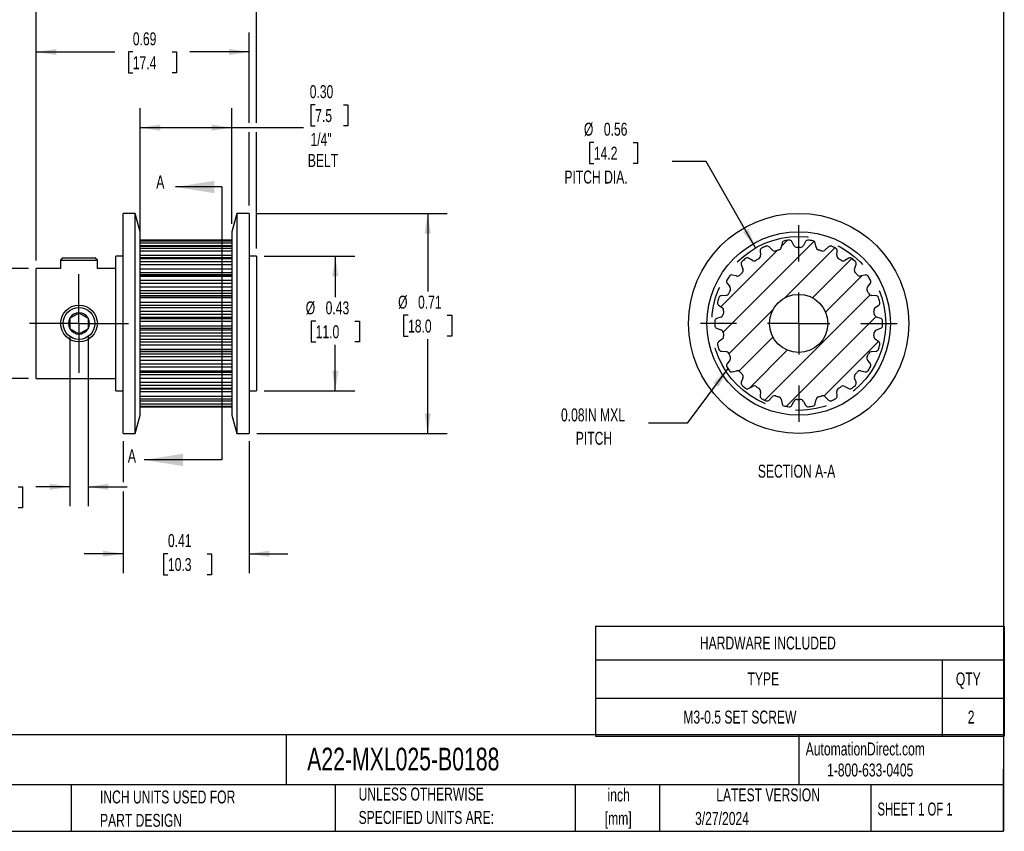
# Model space of a CAD drawing. Header units: inches. Extents: x 0.12 to 5.38, y 0.12 to 4.12.
# Tile 2 of 3: x 2.21 to 5.38, y 0.12 to 2.74. Entities that reach past the tile are written whole.
import ezdxf

# ---------------------------------------------------------------- set-up
doc = ezdxf.new("R2010")
doc.units = ezdxf.units.IN
doc.header["$LTSCALE"] = 0.5
doc.header["$MEASUREMENT"] = 0
doc.linetypes.add('CENTERX2', pattern=[0.8, 0.5, -0.1, 0.1, -0.1])
doc.layers.add('CENTER', color=40, linetype='CENTERX2')
doc.layers.add('HATCH', color=6, linetype='Continuous')
doc.layers.add('DIMENSIONS', color=140, linetype='Continuous', lineweight=25)
doc.layers.add('TEXT', color=140, linetype='Continuous', lineweight=25)
doc.styles.add('SLDTEXTSTYLE0', font='TXT', dxfattribs={"width": 0.7})
doc.styles.add('SLDTEXTSTYLE1', font='TXT', dxfattribs={"width": 0.65})
doc.dimstyles.new('SLDDIMSTYLE0', dxfattribs={"dimtxt": 0.04248, "dimasz": 0.065, "dimexe": 0, "dimexo": 0.0625, "dimgap": 0.01062, "dimtad": 0, "dimtih": 1, "dimtoh": 1, "dimrnd": 1e-09, "dimdsep": 46, "dimtxsty": 'SLDTEXTSTYLE0', "dimsah": 1, "dimcen": 0, "dimadec": 0, "dimazin": 2, "dimtfac": 1, "dimtofl": 0, "dimtmove": 0, "dimatfit": 3, "dimfxl": 0, "dimfrac": 2, "dimtolj": 1, "dimtzin": 12, "dimarcsym": 0})
doc.dimstyles.new('SLDDIMSTYLE1', dxfattribs={"dimtxt": 0.04248, "dimasz": 0.065, "dimexe": 0, "dimexo": 0.0625, "dimgap": 0.01062, "dimtad": 0, "dimtih": 1, "dimtoh": 1, "dimrnd": 1e-09, "dimdsep": 46, "dimtxsty": 'SLDTEXTSTYLE0', "dimsah": 1, "dimcen": 0.09, "dimadec": 0, "dimazin": 2, "dimtfac": 1, "dimtmove": 0, "dimatfit": 0, "dimfxl": 0, "dimfrac": 2, "dimtolj": 1, "dimtzin": 12, "dimarcsym": 0})
doc.dimstyles.new('SLDDIMSTYLE2', dxfattribs={"dimtxt": 0.04248, "dimasz": 0.065, "dimexe": 0, "dimexo": 0.0625, "dimgap": 0.01062, "dimtad": 0, "dimtih": 1, "dimtoh": 1, "dimrnd": 1e-09, "dimzin": 0, "dimdsep": 46, "dimtxsty": 'SLDTEXTSTYLE0', "dimsah": 1, "dimcen": 0.09, "dimadec": 0, "dimazin": 0, "dimtfac": 1, "dimtofl": 0, "dimtmove": 0, "dimatfit": 3, "dimfxl": 0, "dimfrac": 2, "dimtolj": 1, "dimtzin": 12, "dimarcsym": 0})
doc.dimstyles.new('SLDDIMSTYLE3', dxfattribs={"dimtxt": 0.04248, "dimasz": 0.065, "dimexe": 0, "dimexo": 0.0625, "dimgap": 0.01062, "dimtad": 0, "dimtih": 1, "dimtoh": 1, "dimrnd": 1e-09, "dimdsep": 46, "dimtxsty": 'SLDTEXTSTYLE0', "dimsah": 1, "dimcen": 0.09, "dimadec": 0, "dimazin": 2, "dimtfac": 1, "dimtofl": 0, "dimtmove": 0, "dimatfit": 3, "dimfxl": 0, "dimfrac": 2, "dimtolj": 1, "dimtzin": 12, "dimarcsym": 0})
doc.dimstyles.new('SLDDIMSTYLE4', dxfattribs={"dimtxt": 0.18, "dimasz": 0.065, "dimexe": 0, "dimexo": 0.0625, "dimgap": 0, "dimtad": 0, "dimtih": 1, "dimtoh": 1, "dimdec": 0, "dimrnd": 1e-09, "dimzin": 0, "dimdsep": 46, "dimtxsty": 'Standard', "dimsah": 1, "dimcen": 0.09, "dimadec": 0, "dimazin": 0, "dimtfac": 0.065, "dimtdec": 0, "dimtofl": 0, "dimtmove": 0, "dimatfit": 3, "dimfxl": 0, "dimfrac": 2, "dimtolj": 1, "dimtzin": 0, "dimarcsym": 0})

# ---------------------------------------------------------------- blocks, each defined once
blk = doc.blocks.new('SW_TABLEANNOTATION_0')
at = {"layer": 'TEXT', "color": 0}
for p, q in [((0, 0), (0, -0.1082)), ((0, 0), (1.1161, 0)), ((1.1161, 0), (1.316, 0)), ((1.316, 0), (1.316, -0.1082)), ((0, -0.1082), (0, -0.2312)), ((0, -0.1082), (1.1161, -0.1082)), ((1.1161, -0.1082), (1.1161, -0.2312)), ((1.1161, -0.1082), (1.316, -0.1082)), ((1.316, -0.1082), (1.316, -0.2312)), ((0, -0.2312), (0, -0.3541)), ((0, -0.2312), (1.1161, -0.2312)), ((1.1161, -0.2312), (1.1161, -0.3541)), ((1.1161, -0.2312), (1.316, -0.2312)), ((1.316, -0.2312), (1.316, -0.3541)), ((0, -0.3541), (1.1161, -0.3541)), ((1.1161, -0.3541), (1.316, -0.3541))]:
    blk.add_line(p, q, dxfattribs=at)
at = {"layer": 'TEXT', "color": 0, "attachment_point": 1, "style": 'SLDTEXTSTYLE0'}
for s, insert, char_height in [('HARDWARE INCLUDED', (0.3362, -0.0333), 0.041667), ('TYPE', (0.4895, -0.1488), 0.04167), ('QTY', (1.16, -0.1488), 0.04167), ('M3-0.5 SET SCREW', (0.283, -0.2718), 0.041667), ('2', (1.1984, -0.2718), 0.0417)]:
    blk.add_mtext(s, dxfattribs=dict(at, insert=insert, char_height=char_height))
blk = doc.blocks.new('_D_1')
at = {"layer": 'DIMENSIONS'}
for p, q in [((1.9468, 1.9373), (1.9468, 2.0623)), ((2.2368, 1.9373), (1.8843, 1.9373)), ((1.9014, 1.768), (1.8871, 1.768)), ((1.8871, 1.768), (1.8871, 1.7005)), ((1.9923, 1.768), (2.0066, 1.768)), ((2.0066, 1.768), (2.0066, 1.7005)), ((1.8871, 1.7005), (1.9014, 1.7005)), ((2.0066, 1.7005), (1.9923, 1.7005)), ((2.2368, 1.583), (1.8843, 1.583)), ((1.9468, 1.583), (1.9468, 1.458))]:
    blk.add_line(p, q, dxfattribs=at)
for points in [[(1.9468, 1.9373), (1.9568, 2.0023), (1.9368, 2.0023)], [(1.9468, 1.583), (1.9368, 1.518), (1.9568, 1.518)]]:
    blk.add_solid(points, dxfattribs=at)
at = {"layer": 'DIMENSIONS', "char_height": 0.04167, "attachment_point": 1, "style": 'SLDTEXTSTYLE0'}
for s, insert in [('%%c', (1.8517, 1.8312)), ('0.35', (1.9158, 1.8312)), ('9.0', (1.9014, 1.7542))]:
    blk.add_mtext(s, dxfattribs=dict(at, insert=insert))
blk = doc.blocks.new('_D_2')
at = {"layer": 'DIMENSIONS'}
for p, q in [((2.3701, 1.7181), (2.3701, 1.1717)), ((2.4291, 1.7181), (2.4291, 1.1717)), ((2.1126, 1.2342), (2.0984, 1.2342)), ((2.0984, 1.2342), (2.0984, 1.1667)), ((2.2035, 1.2342), (2.2178, 1.2342)), ((2.2178, 1.2342), (2.2178, 1.1667)), ((2.3701, 1.2342), (2.2611, 1.2342)), ((2.4291, 1.2342), (2.5541, 1.2342)), ((2.0984, 1.1667), (2.1126, 1.1667)), ((2.2178, 1.1667), (2.2035, 1.1667))]:
    blk.add_line(p, q, dxfattribs=at)
for points in [[(2.3701, 1.2342), (2.3051, 1.2442), (2.3051, 1.2242)], [(2.4291, 1.2342), (2.4941, 1.2242), (2.4941, 1.2442)]]:
    blk.add_solid(points, dxfattribs=at)
at = {"layer": 'DIMENSIONS', "char_height": 0.04167, "attachment_point": 1, "style": 'SLDTEXTSTYLE0'}
for s, insert in [('0.06', (2.0949, 1.2974)), ('1.5', (2.1126, 1.2204))]:
    blk.add_mtext(s, dxfattribs=dict(at, insert=insert))
blk = doc.blocks.new('_D_3')
at = {"layer": 'DIMENSIONS'}
for p, q in [((2.5965, 2.0513), (2.5965, 2.453)), ((2.8917, 2.0804), (2.8917, 2.453)), ((3.1597, 2.464), (3.1455, 2.464)), ((3.1455, 2.464), (3.1455, 2.3965)), ((3.2506, 2.464), (3.2649, 2.464)), ((3.2649, 2.464), (3.2649, 2.3965)), ((2.5965, 2.3905), (2.8917, 2.3905)), ((2.8917, 2.3905), (3.1217, 2.3905)), ((3.1455, 2.3965), (3.1597, 2.3965)), ((3.2649, 2.3965), (3.2506, 2.3965))]:
    blk.add_line(p, q, dxfattribs=at)
for points in [[(2.5965, 2.3905), (2.6615, 2.3805), (2.6615, 2.4005)], [(2.8917, 2.3905), (2.8267, 2.4005), (2.8267, 2.3805)]]:
    blk.add_solid(points, dxfattribs=at)
at = {"layer": 'DIMENSIONS', "char_height": 0.04167, "attachment_point": 1, "style": 'SLDTEXTSTYLE0'}
for s, insert in [('0.30', (3.1421, 2.5272)), ('7.5', (3.1597, 2.4502)), ('1/4"', (3.1445, 2.3732)), ('BELT', (3.136, 2.3056))]:
    blk.add_mtext(s, dxfattribs=dict(at, insert=insert))
blk = doc.blocks.new('_D_4')
at = {"layer": 'DIMENSIONS'}
for p, q in [((2.2618, 1.9623), (2.2618, 2.6967)), ((2.9469, 2.4055), (2.9469, 2.6967)), ((2.2618, 2.6342), (2.5151, 2.6342)), ((2.5727, 2.6342), (2.5584, 2.6342)), ((2.5584, 2.6342), (2.5584, 2.5667)), ((2.6989, 2.6342), (2.7132, 2.6342)), ((2.7132, 2.6342), (2.7132, 2.5667)), ((2.9469, 2.6342), (2.7565, 2.6342)), ((2.5584, 2.5667), (2.5727, 2.5667)), ((2.7132, 2.5667), (2.6989, 2.5667)), ((2.9469, 2.1395), (2.9469, 2.3755))]:
    blk.add_line(p, q, dxfattribs=at)
for points in [[(2.2618, 2.6342), (2.3268, 2.6242), (2.3268, 2.6442)], [(2.9469, 2.6342), (2.8819, 2.6442), (2.8819, 2.6242)]]:
    blk.add_solid(points, dxfattribs=at)
at = {"layer": 'DIMENSIONS', "char_height": 0.04167, "attachment_point": 1, "style": 'SLDTEXTSTYLE0'}
for s, insert in [('0.69', (2.5727, 2.6974)), ('17.4', (2.5727, 2.6204))]:
    blk.add_mtext(s, dxfattribs=dict(at, insert=insert))
blk = doc.blocks.new('_D_5')
at = {"layer": 'DIMENSIONS'}
for p, q in [((2.2618, 1.9623), (2.2618, 3.0825)), ((2.9705, 2.4055), (2.9705, 3.0825)), ((2.2618, 3.02), (2.5151, 3.02)), ((2.5727, 3.02), (2.5584, 3.02)), ((2.5584, 3.02), (2.5584, 2.9525)), ((2.6989, 3.02), (2.7132, 3.02)), ((2.7132, 3.02), (2.7132, 2.9525)), ((2.9705, 3.02), (2.7565, 3.02)), ((2.5584, 2.9525), (2.5727, 2.9525)), ((2.7132, 2.9525), (2.6989, 2.9525)), ((2.9705, 2.0017), (2.9705, 2.3755))]:
    blk.add_line(p, q, dxfattribs=at)
for points in [[(2.2618, 3.02), (2.3268, 3.01), (2.3268, 3.03)], [(2.9705, 3.02), (2.9055, 3.03), (2.9055, 3.01)]]:
    blk.add_solid(points, dxfattribs=at)
at = {"layer": 'DIMENSIONS', "char_height": 0.04167, "attachment_point": 1, "style": 'SLDTEXTSTYLE0'}
for s, insert in [('0.71', (2.5727, 3.0832)), ('18.0', (2.5727, 3.0062))]:
    blk.add_mtext(s, dxfattribs=dict(at, insert=insert))
blk = doc.blocks.new('_D_6')
at = {"layer": 'DIMENSIONS'}
for p, q in [((2.5413, 1.3808), (2.5413, 1.2492)), ((2.9469, 1.3808), (2.9469, 0.9562)), ((2.5413, 1.2192), (2.5413, 0.9562)), ((2.5413, 1.0187), (2.4163, 1.0187)), ((2.6858, 1.0187), (2.6715, 1.0187)), ((2.6715, 1.0187), (2.6715, 0.9512)), ((2.812, 1.0187), (2.8263, 1.0187)), ((2.8263, 1.0187), (2.8263, 0.9512)), ((2.9469, 1.0187), (3.0719, 1.0187)), ((2.6715, 0.9512), (2.6858, 0.9512)), ((2.8263, 0.9512), (2.812, 0.9512))]:
    blk.add_line(p, q, dxfattribs=at)
for points in [[(2.5413, 1.0187), (2.4763, 1.0287), (2.4763, 1.0087)], [(2.9469, 1.0187), (3.0119, 1.0087), (3.0119, 1.0287)]]:
    blk.add_solid(points, dxfattribs=at)
at = {"layer": 'DIMENSIONS', "char_height": 0.04167, "attachment_point": 1, "style": 'SLDTEXTSTYLE0'}
for s, insert in [('0.41', (2.6858, 1.0819)), ('10.3', (2.6858, 1.0049))]:
    blk.add_mtext(s, dxfattribs=dict(at, insert=insert))
blk = doc.blocks.new('_D_7')
at = {"layer": 'DIMENSIONS'}
for p, q in [((2.9719, 2.1145), (3.5842, 2.1145)), ((3.5217, 2.1145), (3.5217, 1.8634)), ((3.4585, 1.7863), (3.4443, 1.7863)), ((3.4443, 1.7863), (3.4443, 1.7188)), ((3.5848, 1.7863), (3.599, 1.7863)), ((3.599, 1.7863), (3.599, 1.7188)), ((3.4443, 1.7188), (3.4585, 1.7188)), ((3.599, 1.7188), (3.5848, 1.7188)), ((3.5217, 1.4058), (3.5217, 1.7093)), ((2.9719, 1.4058), (3.5842, 1.4058))]:
    blk.add_line(p, q, dxfattribs=at)
for points in [[(3.5217, 2.1145), (3.5117, 2.0495), (3.5317, 2.0495)], [(3.5217, 1.4058), (3.5317, 1.4708), (3.5117, 1.4708)]]:
    blk.add_solid(points, dxfattribs=at)
at = {"layer": 'DIMENSIONS', "char_height": 0.04167, "attachment_point": 1, "style": 'SLDTEXTSTYLE0'}
for s, insert in [('%%c', (3.4265, 1.8496)), ('0.71', (3.4906, 1.8496)), ('18.0', (3.4585, 1.7725))]:
    blk.add_mtext(s, dxfattribs=dict(at, insert=insert))
blk = doc.blocks.new('_D_8')
at = {"layer": 'DIMENSIONS'}
for p, q in [((2.9955, 1.9767), (3.2869, 1.9767)), ((3.2244, 1.9767), (3.2244, 1.845)), ((3.1613, 1.768), (3.147, 1.768)), ((3.147, 1.768), (3.147, 1.7005)), ((3.2875, 1.768), (3.3018, 1.768)), ((3.3018, 1.768), (3.3018, 1.7005)), ((3.147, 1.7005), (3.1613, 1.7005)), ((3.2244, 1.5436), (3.2244, 1.691)), ((3.3018, 1.7005), (3.2875, 1.7005)), ((2.9955, 1.5436), (3.2869, 1.5436))]:
    blk.add_line(p, q, dxfattribs=at)
for points in [[(3.2244, 1.9767), (3.2144, 1.9117), (3.2344, 1.9117)], [(3.2244, 1.5436), (3.2344, 1.6086), (3.2144, 1.6086)]]:
    blk.add_solid(points, dxfattribs=at)
at = {"layer": 'DIMENSIONS', "char_height": 0.04167, "attachment_point": 1, "style": 'SLDTEXTSTYLE0'}
for s, insert in [('%%c', (3.1292, 1.8312)), ('0.43', (3.1933, 1.8312)), ('11.0', (3.1613, 1.7542))]:
    blk.add_mtext(s, dxfattribs=dict(at, insert=insert))
blk = doc.blocks.new('SW_CENTERMARKSYMBOL_1')
at = {"layer": 'CENTER', "color": 0}
for p, q in [((0, 0.1), (0, 0.1591)), ((0, 0), (0, 0.1)), ((-0.1, 0), (-0.1591, 0)), ((0, 0), (-0.1, 0)), ((0, 0), (0, -0.1)), ((0, 0), (0.1, 0)), ((0.1, 0), (0.1591, 0)), ((0, -0.1), (0, -0.1591))]:
    blk.add_line(p, q, dxfattribs=at)
blk = doc.blocks.new('_D_9')
at = {"layer": 'DIMENSIONS'}
for p, q in [((4.0565, 2.3431), (4.0422, 2.3431)), ((4.0422, 2.3431), (4.0422, 2.2756)), ((4.1827, 2.3431), (4.197, 2.3431)), ((4.197, 2.3431), (4.197, 2.2756)), ((4.4181, 2.2814), (4.3087, 2.2814)), ((4.5768, 2.0033), (4.4181, 2.2814)), ((4.0422, 2.2756), (4.0565, 2.2756)), ((4.197, 2.2756), (4.1827, 2.2756))]:
    blk.add_line(p, q, dxfattribs=at)
blk.add_solid([(4.5768, 2.0033), (4.5533, 2.0647), (4.5359, 2.0548)], dxfattribs=at)
at = {"layer": 'DIMENSIONS', "char_height": 0.04167, "attachment_point": 1, "style": 'SLDTEXTSTYLE0'}
for s, insert in [('%%c', (4.0244, 2.4063)), ('0.56', (4.0886, 2.4063)), ('14.2', (4.0565, 2.3293)), ('PITCH DIA.', (3.9617, 2.2523))]:
    blk.add_mtext(s, dxfattribs=dict(at, insert=insert))
blk = doc.blocks.new('SW_CENTERMARKSYMBOL_2')
at = {"layer": 'CENTER', "color": 0}
for p, q in [((0, 0.2), (0, 0.3165)), ((0, 0), (0, 0.1)), ((-0.2, 0), (-0.3165, 0)), ((0, 0), (-0.1, 0)), ((0, 0), (0, -0.1)), ((0, 0), (0.1, 0)), ((0.2, 0), (0.3165, 0)), ((0, -0.2), (0, -0.3165))]:
    blk.add_line(p, q, dxfattribs=at)

msp = doc.modelspace()

# ---------------------------------------------------------------- hatches: boundary and pattern name
at = {"layer": 'HATCH'}
h = msp.add_hatch(dxfattribs=at)
h.set_pattern_fill('ANSI31', color=256, scale=0.5, style=0)
edge = h.paths.add_edge_path(flags=0)
edge.add_arc((4.7156, 1.7601), 0.2701, 80.2534, 83.383)
edge.add_arc((4.7457, 2.0194), 0.00906, 83.383, 152)
edge.add_line((4.7377, 2.0237), (4.7311, 2.0112))
edge.add_arc((4.7207, 2.0168), 0.0118, 268.8746, 332, ccw=False)
edge.add_arc((4.7156, 1.7601), 0.2449, 88.8746, 91.1254)
edge.add_arc((4.7106, 2.0168), 0.0118, 208, 271.1254, ccw=False)
edge.add_line((4.7002, 2.0112), (4.6936, 2.0237))
edge.add_arc((4.6856, 2.0194), 0.00906, 28, 96.617)
edge.add_arc((4.7156, 1.7601), 0.2701, 96.617, 99.7466)
edge.add_arc((4.6714, 2.0174), 0.00906, 99.7466, 168.3636)
edge.add_line((4.6626, 2.0192), (4.6597, 2.0054))
edge.add_arc((4.6482, 2.0078), 0.0118, 285.2383, 348.3636, ccw=False)
edge.add_arc((4.7156, 1.7601), 0.2449, 105.2383, 107.489)
edge.add_arc((4.6385, 2.005), 0.0118, 224.3636, 287.489, ccw=False)
edge.add_line((4.63, 1.9967), (4.6202, 2.0068))
edge.add_arc((4.6137, 2.0004), 0.00906, 44.3636, 112.9806)
edge.add_arc((4.7156, 1.7601), 0.2701, 112.9806, 116.1103)
edge.add_arc((4.6008, 1.9945), 0.00906, 116.1103, 184.7273)
edge.add_line((4.5917, 1.9938), (4.5929, 1.9797))
edge.add_arc((4.5811, 1.9788), 0.0118, -58.3981, 4.7273, ccw=False)
edge.add_arc((4.7156, 1.7601), 0.2449, 121.6019, 123.8526)
edge.add_arc((4.5726, 1.9733), 0.0118, 240.7273, 303.8526, ccw=False)
edge.add_line((4.5669, 1.963), (4.5546, 1.9699))
edge.add_arc((4.5501, 1.962), 0.00906, 60.7273, 129.3443)
edge.add_arc((4.7156, 1.7601), 0.2701, 129.3443, 132.4739)
edge.add_arc((4.5394, 1.9527), 0.00906, 132.4739, 201.0909)
edge.add_line((4.5309, 1.9494), (4.536, 1.9363))
edge.add_arc((4.525, 1.932), 0.0118, -42.0344, 21.0909, ccw=False)
edge.add_arc((4.7156, 1.7601), 0.2449, 137.9656, 140.2163)
edge.add_arc((4.5184, 1.9244), 0.0118, 257.0909, 320.2163, ccw=False)
edge.add_line((4.5157, 1.9129), (4.502, 1.916))
edge.add_arc((4.5, 1.9072), 0.00906, 77.0909, 145.7079)
edge.add_arc((4.7156, 1.7601), 0.2701, 145.7079, 148.8375)
edge.add_arc((4.4923, 1.8952), 0.00906, 148.8375, 217.4545)
edge.add_line((4.4851, 1.8897), (4.4937, 1.8785))
edge.add_arc((4.4843, 1.8713), 0.0118, -25.6708, 37.4545, ccw=False)
edge.add_arc((4.7156, 1.7601), 0.2449, 154.3292, 156.5799)
edge.add_arc((4.4801, 1.8622), 0.0118, 273.4545, 336.5799, ccw=False)
edge.add_line((4.4808, 1.8504), (4.4667, 1.8495))
edge.add_arc((4.4673, 1.8405), 0.00906, 93.4545, 162.0715)
edge.add_arc((4.7156, 1.7601), 0.2701, 162.0715, 165.2012)
edge.add_arc((4.4633, 1.8268), 0.00906, 165.2012, 233.8182)
edge.add_line((4.4579, 1.8195), (4.4693, 1.8112))
edge.add_arc((4.4623, 1.8016), 0.0118, -9.3072, 53.8182, ccw=False)
edge.add_arc((4.7156, 1.7601), 0.2449, 170.6928, 172.9435)
edge.add_arc((4.4609, 1.7917), 0.0118, 289.8182, 352.9435, ccw=False)
edge.add_line((4.4649, 1.7806), (4.4516, 1.7758))
edge.add_arc((4.4547, 1.7673), 0.00906, 109.8182, 178.4352)
edge.add_arc((4.7156, 1.7601), 0.2701, 178.4352, 181.5648)
edge.add_arc((4.4547, 1.753), 0.00906, 181.5648, 250.1818)
edge.add_line((4.4516, 1.7445), (4.4649, 1.7397))
edge.add_arc((4.4609, 1.7286), 0.0118, 7.0565, 70.1818, ccw=False)
edge.add_arc((4.7156, 1.7601), 0.2449, 187.0565, 189.3072)
edge.add_arc((4.4623, 1.7186), 0.0118, -53.8182, 9.3072, ccw=False)
edge.add_line((4.4693, 1.7091), (4.4579, 1.7008))
edge.add_arc((4.4633, 1.6935), 0.00906, 126.1818, 194.7988)
edge.add_arc((4.7156, 1.7601), 0.2701, 194.7988, 197.9285)
edge.add_arc((4.4673, 1.6798), 0.00906, 197.9285, 266.5455)
edge.add_line((4.4667, 1.6707), (4.4808, 1.6699))
edge.add_arc((4.4801, 1.6581), 0.0118, 23.4201, 86.5455, ccw=False)
edge.add_arc((4.7156, 1.7601), 0.2449, 203.4201, 205.6708)
edge.add_arc((4.4843, 1.6489), 0.0118, -37.4545, 25.6708, ccw=False)
edge.add_line((4.4937, 1.6417), (4.4851, 1.6306))
edge.add_arc((4.4923, 1.6251), 0.00906, 142.5455, 211.1625)
edge.add_arc((4.7156, 1.7601), 0.2701, 211.1625, 214.2921)
edge.add_arc((4.5, 1.6131), 0.00906, 214.2921, 282.9091)
edge.add_line((4.502, 1.6042), (4.5157, 1.6074))
edge.add_arc((4.5184, 1.5959), 0.0118, 39.7837, 102.9091, ccw=False)
edge.add_arc((4.7156, 1.7601), 0.2449, 219.7837, 222.0344)
edge.add_arc((4.525, 1.5883), 0.0118, -21.0909, 42.0344, ccw=False)
edge.add_line((4.536, 1.584), (4.5309, 1.5709))
edge.add_arc((4.5394, 1.5676), 0.00906, 158.9091, 227.5261)
edge.add_arc((4.7156, 1.7601), 0.2701, 227.5261, 230.6557)
edge.add_arc((4.5501, 1.5583), 0.00906, 230.6557, 299.2727)
edge.add_line((4.5546, 1.5504), (4.5669, 1.5573))
edge.add_arc((4.5726, 1.547), 0.0118, 56.1474, 119.2727, ccw=False)
edge.add_arc((4.7156, 1.7601), 0.2449, 236.1474, 238.3981)
edge.add_arc((4.5811, 1.5415), 0.0118, -4.7273, 58.3981, ccw=False)
edge.add_line((4.5929, 1.5405), (4.5917, 1.5265))
edge.add_arc((4.6008, 1.5257), 0.00906, 175.2727, 243.8897)
edge.add_arc((4.7156, 1.7601), 0.2701, 243.8897, 247.0194)
edge.add_arc((4.6137, 1.5198), 0.00906, 247.0194, 315.6364)
edge.add_line((4.6202, 1.5135), (4.63, 1.5236))
edge.add_arc((4.6385, 1.5153), 0.0118, 72.511, 135.6364, ccw=False)
edge.add_arc((4.7156, 1.7601), 0.2449, 252.511, 254.7617)
edge.add_arc((4.6482, 1.5125), 0.0118, 11.6364, 74.7617, ccw=False)
edge.add_line((4.6597, 1.5148), (4.6626, 1.501))
edge.add_arc((4.6714, 1.5029), 0.00906, 191.6364, 260.2534)
edge.add_arc((4.7156, 1.7601), 0.2701, 260.2534, 263.383)
edge.add_arc((4.6856, 1.5008), 0.00906, 263.383, 332)
edge.add_line((4.6936, 1.4966), (4.7002, 1.509))
edge.add_arc((4.7106, 1.5035), 0.0118, 88.8746, 152, ccw=False)
edge.add_arc((4.7156, 1.7601), 0.2449, 268.8746, 271.1254)
edge.add_arc((4.7207, 1.5035), 0.0118, 28, 91.1254, ccw=False)
edge.add_line((4.7311, 1.509), (4.7377, 1.4966))
edge.add_arc((4.7457, 1.5008), 0.00906, 208, 276.617)
edge.add_arc((4.7156, 1.7601), 0.2701, 276.617, 279.7466)
edge.add_arc((4.7598, 1.5029), 0.00906, 279.7466, 348.3636)
edge.add_line((4.7687, 1.501), (4.7715, 1.5148))
edge.add_arc((4.7831, 1.5125), 0.0118, 105.2383, 168.3636, ccw=False)
edge.add_arc((4.7156, 1.7601), 0.2449, 285.2383, 287.489)
edge.add_arc((4.7928, 1.5153), 0.0118, 44.3636, 107.489, ccw=False)
edge.add_line((4.8012, 1.5236), (4.8111, 1.5135))
edge.add_arc((4.8175, 1.5198), 0.00906, 224.3636, 292.9806)
edge.add_arc((4.7156, 1.7601), 0.2701, 292.9806, 296.1103)
edge.add_arc((4.8305, 1.5257), 0.00906, 296.1103, 364.7273)
edge.add_line((4.8395, 1.5265), (4.8384, 1.5405))
edge.add_arc((4.8501, 1.5415), 0.0118, 121.6019, 184.7273, ccw=False)
edge.add_arc((4.7156, 1.7601), 0.2449, 301.6019, 303.8526)
edge.add_arc((4.8586, 1.547), 0.0118, 60.7273, 123.8526, ccw=False)
edge.add_line((4.8644, 1.5573), (4.8767, 1.5504))
edge.add_arc((4.8811, 1.5583), 0.00906, 240.7273, 309.3443)
edge.add_arc((4.7156, 1.7601), 0.2701, 309.3443, 312.4739)
edge.add_arc((4.8919, 1.5676), 0.00906, 312.4739, 381.0909)
edge.add_line((4.9003, 1.5709), (4.8953, 1.584))
edge.add_arc((4.9063, 1.5883), 0.0118, 137.9656, 201.0909, ccw=False)
edge.add_arc((4.7156, 1.7601), 0.2449, 317.9656, 320.2163)
edge.add_arc((4.9129, 1.5959), 0.0118, 77.0909, 140.2163, ccw=False)
edge.add_line((4.9155, 1.6074), (4.9293, 1.6042))
edge.add_arc((4.9313, 1.6131), 0.00906, 257.0909, 325.7079)
edge.add_arc((4.7156, 1.7601), 0.2701, 325.7079, 328.8375)
edge.add_arc((4.939, 1.6251), 0.00906, 328.8375, 397.4545)
edge.add_line((4.9462, 1.6306), (4.9376, 1.6417))
edge.add_arc((4.947, 1.6489), 0.0118, 154.3292, 217.4545, ccw=False)
edge.add_arc((4.7156, 1.7601), 0.2449, 334.3292, 336.5799)
edge.add_arc((4.9512, 1.6581), 0.0118, 93.4545, 156.5799, ccw=False)
edge.add_line((4.9505, 1.6699), (4.9645, 1.6707))
edge.add_arc((4.964, 1.6798), 0.00906, 273.4545, 342.0715)
edge.add_arc((4.7156, 1.7601), 0.2701, 342.0715, 345.2012)
edge.add_arc((4.968, 1.6935), 0.00906, 345.2012, 413.8182)
edge.add_line((4.9733, 1.7008), (4.962, 1.7091))
edge.add_arc((4.9689, 1.7186), 0.0118, 170.6928, 233.8182, ccw=False)
edge.add_arc((4.7156, 1.7601), 0.2449, 350.6928, 352.9435)
edge.add_arc((4.9704, 1.7286), 0.0118, 109.8182, 172.9435, ccw=False)
edge.add_line((4.9664, 1.7397), (4.9796, 1.7445))
edge.add_arc((4.9766, 1.753), 0.00906, 289.8182, 358.4352)
edge.add_arc((4.7156, 1.7601), 0.2701, 358.4352, 361.5648)
edge.add_arc((4.9766, 1.7673), 0.00906, 1.5648, 70.1818)
edge.add_line((4.9796, 1.7758), (4.9664, 1.7806))
edge.add_arc((4.9704, 1.7917), 0.0118, 187.0565, 250.1818, ccw=False)
edge.add_arc((4.7156, 1.7601), 0.2449, 7.0565, 9.3072)
edge.add_arc((4.9689, 1.8016), 0.0118, 126.1818, 189.3072, ccw=False)
edge.add_line((4.962, 1.8112), (4.9733, 1.8195))
edge.add_arc((4.968, 1.8268), 0.00906, 306.1818, 374.7988)
edge.add_arc((4.7156, 1.7601), 0.2701, 14.7988, 17.9285)
edge.add_arc((4.964, 1.8405), 0.00906, 17.9285, 86.5455)
edge.add_line((4.9645, 1.8495), (4.9505, 1.8504))
edge.add_arc((4.9512, 1.8622), 0.0118, 203.4201, 266.5455, ccw=False)
edge.add_arc((4.7156, 1.7601), 0.2449, 23.4201, 25.6708)
edge.add_arc((4.947, 1.8713), 0.0118, 142.5455, 205.6708, ccw=False)
edge.add_line((4.9376, 1.8785), (4.9462, 1.8897))
edge.add_arc((4.939, 1.8952), 0.00906, 322.5455, 391.1625)
edge.add_arc((4.7156, 1.7601), 0.2701, 31.1625, 34.2921)
edge.add_arc((4.9313, 1.9072), 0.00906, 34.2921, 102.9091)
edge.add_line((4.9293, 1.916), (4.9155, 1.9129))
edge.add_arc((4.9129, 1.9244), 0.0118, 219.7837, 282.9091, ccw=False)
edge.add_arc((4.7156, 1.7601), 0.2449, 39.7837, 42.0344)
edge.add_arc((4.9063, 1.932), 0.0118, 158.9091, 222.0344, ccw=False)
edge.add_line((4.8953, 1.9363), (4.9003, 1.9494))
edge.add_arc((4.8919, 1.9527), 0.00906, 338.9091, 407.5261)
edge.add_arc((4.7156, 1.7601), 0.2701, 47.5261, 50.6557)
edge.add_arc((4.8811, 1.962), 0.00906, 50.6557, 119.2727)
edge.add_line((4.8767, 1.9699), (4.8644, 1.963))
edge.add_arc((4.8586, 1.9733), 0.0118, 236.1474, 299.2727, ccw=False)
edge.add_arc((4.7156, 1.7601), 0.2449, 56.1474, 58.3981)
edge.add_arc((4.8501, 1.9788), 0.0118, 175.2727, 238.3981, ccw=False)
edge.add_line((4.8384, 1.9797), (4.8395, 1.9938))
edge.add_arc((4.8305, 1.9945), 0.00906, 355.2727, 423.8897)
edge.add_arc((4.7156, 1.7601), 0.2701, 63.8897, 67.0194)
edge.add_arc((4.8175, 2.0004), 0.00906, 67.0194, 135.6364)
edge.add_line((4.8111, 2.0068), (4.8012, 1.9967))
edge.add_arc((4.7928, 2.005), 0.0118, 252.511, 315.6364, ccw=False)
edge.add_arc((4.7156, 1.7601), 0.2449, 72.511, 74.7617)
edge.add_arc((4.7831, 2.0078), 0.0118, 191.6364, 254.7617, ccw=False)
edge.add_line((4.7715, 2.0054), (4.7687, 2.0192))
edge.add_arc((4.7598, 2.0174), 0.00906, 11.6364, 80.2534)
edge = h.paths.add_edge_path(flags=0)
edge.add_arc((4.7156, 1.7601), 0.0937, 0, 360)

# ---------------------------------------------------------------- linework, layer by layer
for p, q in [((2.5806, 2.1145), (2.5413, 2.1145)), ((2.5413, 1.7601), (2.5413, 2.1145)), ((2.5965, 2.0554), (2.5806, 2.1145)), ((2.5806, 1.7601), (2.5806, 2.1145)), ((2.9076, 2.1145), (2.8917, 2.0554)), ((2.9469, 2.1145), (2.9076, 2.1145)), ((2.9076, 2.1145), (2.9076, 1.4058)), ((2.9469, 2.1145), (2.9469, 1.4058)), ((2.5965, 1.7601), (2.5965, 2.0554)), ((2.8917, 2.0285), (2.5965, 2.0285)), ((2.5965, 2.0284), (2.8917, 2.0284)), ((2.8917, 2.0554), (2.8917, 1.4649)), ((2.5965, 2.0263), (2.8917, 2.0263)), ((2.5965, 2.0192), (2.8917, 2.0192)), ((2.8917, 2.0095), (2.5965, 2.0095)), ((2.5965, 2.0088), (2.8917, 2.0088)), ((2.5965, 2.0026), (2.8917, 2.0026)), ((4.63, 1.9967), (4.6202, 2.0068)), ((4.6626, 2.0192), (4.6597, 2.0054)), ((4.7002, 2.0112), (4.6936, 2.0237)), ((4.7377, 2.0237), (4.7311, 2.0112)), ((4.7715, 2.0054), (4.7687, 2.0192)), ((4.8111, 2.0068), (4.8012, 1.9967)), ((2.3484, 1.9719), (2.3405, 1.9641)), ((2.3484, 1.9719), (2.4508, 1.9719)), ((2.4587, 1.9641), (2.4508, 1.9719)), ((2.5413, 1.9767), (2.5177, 1.9767)), ((2.5177, 1.7601), (2.5177, 1.9767)), ((2.5965, 1.9938), (2.8917, 1.9938)), ((2.5965, 1.9797), (2.8917, 1.9797)), ((2.8917, 1.971), (2.5965, 1.971)), ((2.5965, 1.969), (2.8917, 1.969)), ((2.9705, 1.9767), (2.9469, 1.9767)), ((2.9705, 1.9767), (2.9705, 1.5436)), ((4.5669, 1.963), (4.5546, 1.9699)), ((4.5917, 1.9938), (4.5929, 1.9797)), ((4.8384, 1.9797), (4.8395, 1.9938)), ((4.8767, 1.9699), (4.8644, 1.963)), ((2.3405, 1.9373), (2.2618, 1.9373)), ((2.2618, 1.7601), (2.2618, 1.9373)), ((2.3405, 1.9641), (2.3405, 1.9373)), ((2.3405, 1.9641), (2.4587, 1.9641)), ((2.4587, 1.9373), (2.4587, 1.9641)), ((2.5177, 1.9373), (2.4587, 1.9373)), ((2.5965, 1.9593), (2.8917, 1.9593)), ((2.5965, 1.9494), (2.8917, 1.9494)), ((2.5965, 1.9363), (2.8917, 1.9363)), ((4.5309, 1.9494), (4.536, 1.9363)), ((4.8953, 1.9363), (4.9003, 1.9494)), ((2.5965, 1.9241), (2.8917, 1.9241)), ((2.5965, 1.9168), (2.8917, 1.9168)), ((2.8917, 1.9162), (2.5965, 1.9162)), ((2.5965, 1.9123), (2.8917, 1.9123)), ((4.5157, 1.9129), (4.502, 1.916)), ((4.9293, 1.916), (4.9155, 1.9129)), ((2.5965, 1.8999), (2.8917, 1.8999)), ((2.5965, 1.8897), (2.8917, 1.8897)), ((2.5965, 1.8785), (2.8917, 1.8785)), ((4.4851, 1.8897), (4.4937, 1.8785)), ((4.9376, 1.8785), (4.9462, 1.8897)), ((2.5965, 1.8662), (2.8917, 1.8662)), ((2.5965, 1.8575), (2.8917, 1.8575)), ((2.5965, 1.8504), (2.8917, 1.8504)), ((2.5965, 1.8495), (2.8917, 1.8495)), ((2.5965, 1.8433), (2.8917, 1.8433)), ((4.4808, 1.8504), (4.4667, 1.8495)), ((4.9645, 1.8495), (4.9505, 1.8504)), ((2.5965, 1.8291), (2.8917, 1.8291)), ((2.5965, 1.8195), (2.8917, 1.8195)), ((2.5965, 1.8112), (2.8917, 1.8112)), ((4.4579, 1.8195), (4.4693, 1.8112)), ((4.962, 1.8112), (4.9733, 1.8195)), ((2.5965, 1.7997), (2.8917, 1.7997)), ((2.5965, 1.7902), (2.8917, 1.7902)), ((2.5965, 1.7806), (2.8917, 1.7806)), ((2.5965, 1.7758), (2.8917, 1.7758)), ((4.4649, 1.7806), (4.4516, 1.7758)), ((4.9796, 1.7758), (4.9664, 1.7806)), ((2.2618, 1.583), (2.2618, 1.7601)), ((2.5177, 1.5436), (2.5177, 1.7601)), ((2.5413, 1.4058), (2.5413, 1.7601)), ((2.5806, 1.4058), (2.5806, 1.7601)), ((2.5965, 1.7675), (2.8917, 1.7675)), ((2.5965, 1.4649), (2.5965, 1.7601)), ((2.5965, 1.7528), (2.8917, 1.7528)), ((2.5965, 1.7445), (2.8917, 1.7445)), ((4.4516, 1.7445), (4.4649, 1.7397)), ((4.9664, 1.7397), (4.9796, 1.7445)), ((2.5965, 1.7397), (2.8917, 1.7397)), ((2.5965, 1.73), (2.8917, 1.73)), ((2.5965, 1.7205), (2.8917, 1.7205)), ((2.5965, 1.7091), (2.8917, 1.7091)), ((2.5965, 1.7008), (2.8917, 1.7008)), ((2.5965, 1.6911), (2.8917, 1.6911)), ((4.4693, 1.7091), (4.4579, 1.7008)), ((4.9733, 1.7008), (4.962, 1.7091)), ((2.5965, 1.677), (2.8917, 1.677)), ((2.5965, 1.6707), (2.8917, 1.6707)), ((2.5965, 1.6699), (2.8917, 1.6699)), ((2.5965, 1.6628), (2.8917, 1.6628)), ((2.5965, 1.654), (2.8917, 1.654)), ((4.4667, 1.6707), (4.4808, 1.6699)), ((4.9505, 1.6699), (4.9645, 1.6707)), ((2.5965, 1.6417), (2.8917, 1.6417)), ((2.5965, 1.6306), (2.8917, 1.6306)), ((2.5965, 1.6204), (2.8917, 1.6204)), ((4.4937, 1.6417), (4.4851, 1.6306)), ((4.9462, 1.6306), (4.9376, 1.6417)), ((2.5965, 1.608), (2.8917, 1.608)), ((2.5965, 1.604), (2.8917, 1.604)), ((2.5965, 1.6034), (2.8917, 1.6034)), ((2.5965, 1.5962), (2.8917, 1.5962)), ((4.502, 1.6042), (4.5157, 1.6074)), ((4.9155, 1.6074), (4.9293, 1.6042)), ((2.2618, 1.583), (2.5177, 1.583)), ((2.5965, 1.584), (2.8917, 1.584)), ((2.5965, 1.5709), (2.8917, 1.5709)), ((2.5965, 1.5609), (2.8917, 1.5609)), ((4.536, 1.584), (4.5309, 1.5709)), ((4.5546, 1.5504), (4.5669, 1.5573)), ((4.8644, 1.5573), (4.8767, 1.5504)), ((4.9003, 1.5709), (4.8953, 1.584)), ((2.5177, 1.5436), (2.5413, 1.5436)), ((2.5965, 1.5513), (2.8917, 1.5513)), ((2.5965, 1.5492), (2.8917, 1.5492)), ((2.5965, 1.5405), (2.8917, 1.5405)), ((2.5965, 1.5265), (2.8917, 1.5265)), ((2.9469, 1.5436), (2.9705, 1.5436)), ((4.5929, 1.5405), (4.5917, 1.5265)), ((4.6202, 1.5135), (4.63, 1.5236)), ((4.8012, 1.5236), (4.8111, 1.5135)), ((4.8395, 1.5265), (4.8384, 1.5405)), ((2.5965, 1.5176), (2.8917, 1.5176)), ((2.5965, 1.5115), (2.8917, 1.5115)), ((2.5965, 1.5108), (2.8917, 1.5108)), ((2.5965, 1.501), (2.8917, 1.501)), ((2.5965, 1.4939), (2.8917, 1.4939)), ((2.5965, 1.4918), (2.8917, 1.4918)), ((2.5965, 1.4918), (2.8917, 1.4918)), ((4.6597, 1.5148), (4.6626, 1.501)), ((4.6936, 1.4966), (4.7002, 1.509)), ((4.7311, 1.509), (4.7377, 1.4966)), ((4.7687, 1.501), (4.7715, 1.5148)), ((2.5806, 1.4058), (2.5965, 1.4649)), ((2.8917, 1.4649), (2.9076, 1.4058)), ((2.5413, 1.4058), (2.5806, 1.4058)), ((2.9076, 1.4058), (2.9469, 1.4058))]:
    msp.add_line(p, q)
for centre, radius in [((4.7156, 1.7601), 0.3543), ((4.7156, 1.7601), 0.2953), ((4.7156, 1.7601), 0.0937), ((2.3996, 1.7601), 0.0591), ((2.3996, 1.7601), 0.0512)]:
    msp.add_circle(centre, radius)
for centre, radius, start, end in [((4.7156, 1.7601), 0.2701, 96.617, 99.7466), ((4.6856, 2.0194), 0.00906, 28, 96.617), ((4.7457, 2.0194), 0.00906, 83.383, 152), ((4.7156, 1.7601), 0.2701, 80.2534, 83.383), ((4.6008, 1.9945), 0.00906, 116.1103, 184.7273), ((4.7156, 1.7601), 0.2701, 112.9806, 116.1103), ((4.6137, 2.0004), 0.00906, 44.3636, 112.9806), ((4.6385, 2.005), 0.0118, 224.3636, 287.489), ((4.7156, 1.7601), 0.2449, 105.2383, 107.489), ((4.6482, 2.0078), 0.0118, 285.2383, 348.3636), ((4.6714, 2.0174), 0.00906, 99.7466, 168.3636), ((4.7106, 2.0168), 0.0118, 208, 271.1254), ((4.7156, 1.7601), 0.2449, 88.8746, 91.1254), ((4.7207, 2.0168), 0.0118, 268.8746, 332), ((4.7598, 2.0174), 0.00906, 11.6364, 80.2534), ((4.7831, 2.0078), 0.0118, 191.6364, 254.7617), ((4.7156, 1.7601), 0.2449, 72.511, 74.7617), ((4.7928, 2.005), 0.0118, 252.511, 315.6364), ((4.8175, 2.0004), 0.00906, 67.0194, 135.6364), ((4.7156, 1.7601), 0.2701, 63.8897, 67.0194), ((4.8305, 1.9945), 0.00906, 355.2727, 63.8897), ((4.7156, 1.7601), 0.2701, 129.3443, 132.4739), ((4.5501, 1.962), 0.00906, 60.7273, 129.3443), ((4.7156, 1.7601), 0.2449, 121.6019, 123.8526), ((4.5811, 1.9788), 0.0118, 301.6019, 4.7273), ((4.8501, 1.9788), 0.0118, 175.2727, 238.3981), ((4.7156, 1.7601), 0.2449, 56.1474, 58.3981), ((4.8811, 1.962), 0.00906, 50.6557, 119.2727), ((4.7156, 1.7601), 0.2701, 47.5261, 50.6557), ((4.5394, 1.9527), 0.00906, 132.4739, 201.0909), ((4.525, 1.932), 0.0118, 317.9656, 21.0909), ((4.5726, 1.9733), 0.0118, 240.7273, 303.8526), ((4.8586, 1.9733), 0.0118, 236.1474, 299.2727), ((4.9063, 1.932), 0.0118, 158.9091, 222.0344), ((4.8919, 1.9527), 0.00906, 338.9091, 47.5261), ((4.7156, 1.7601), 0.2701, 145.7079, 148.8375), ((4.5, 1.9072), 0.00906, 77.0909, 145.7079), ((4.5184, 1.9244), 0.0118, 257.0909, 320.2163), ((4.7156, 1.7601), 0.2449, 137.9656, 140.2163), ((4.7156, 1.7601), 0.2449, 39.7837, 42.0344), ((4.9129, 1.9244), 0.0118, 219.7837, 282.9091), ((4.9313, 1.9072), 0.00906, 34.2921, 102.9091), ((4.7156, 1.7601), 0.2701, 31.1625, 34.2921), ((4.4923, 1.8952), 0.00906, 148.8375, 217.4545), ((4.4843, 1.8713), 0.0118, 334.3292, 37.4545), ((4.947, 1.8713), 0.0118, 142.5455, 205.6708), ((4.939, 1.8952), 0.00906, 322.5455, 31.1625), ((4.7156, 1.7601), 0.2701, 162.0715, 165.2012), ((4.4673, 1.8405), 0.00906, 93.4545, 162.0715), ((4.4801, 1.8622), 0.0118, 273.4545, 336.5799), ((4.7156, 1.7601), 0.2449, 154.3292, 156.5799), ((4.7156, 1.7601), 0.2449, 23.4201, 25.6708), ((4.9512, 1.8622), 0.0118, 203.4201, 266.5455), ((4.964, 1.8405), 0.00906, 17.9285, 86.5455), ((4.7156, 1.7601), 0.2701, 14.7988, 17.9285), ((4.4633, 1.8268), 0.00906, 165.2012, 233.8182), ((4.4623, 1.8016), 0.0118, 350.6928, 53.8182), ((4.9689, 1.8016), 0.0118, 126.1818, 189.3072), ((4.968, 1.8268), 0.00906, 306.1818, 14.7988), ((2.3996, 1.7601), 0.0341, 150, 210), ((2.3996, 1.7601), 0.0341, 90, 150), ((2.3996, 1.7601), 0.0341, 30, 90), ((2.3996, 1.7601), 0.0341, 330, 30), ((4.4547, 1.7673), 0.00906, 109.8182, 178.4352), ((4.4609, 1.7917), 0.0118, 289.8182, 352.9435), ((4.7156, 1.7601), 0.2449, 170.6928, 172.9435), ((4.7156, 1.7601), 0.2449, 7.0565, 9.3072), ((4.9704, 1.7917), 0.0118, 187.0565, 250.1818), ((4.9766, 1.7673), 0.00906, 1.5648, 70.1818), ((2.3996, 1.7601), 0.0341, 210, 270), ((2.3996, 1.7601), 0.0341, 270, 330), ((4.7156, 1.7601), 0.2701, 178.4352, 181.5648), ((4.4547, 1.753), 0.00906, 181.5648, 250.1818), ((4.9766, 1.753), 0.00906, 289.8182, 358.4352), ((4.7156, 1.7601), 0.2701, 358.4352, 1.5648), ((4.4609, 1.7286), 0.0118, 7.0565, 70.1818), ((4.4623, 1.7186), 0.0118, 306.1818, 9.3072), ((4.7156, 1.7601), 0.2449, 187.0565, 189.3072), ((4.9689, 1.7186), 0.0118, 170.6928, 233.8182), ((4.7156, 1.7601), 0.2449, 350.6928, 352.9435), ((4.9704, 1.7286), 0.0118, 109.8182, 172.9435), ((4.4633, 1.6935), 0.00906, 126.1818, 194.7988), ((4.7156, 1.7601), 0.2701, 194.7988, 197.9285), ((4.7156, 1.7601), 0.2701, 342.0715, 345.2012), ((4.968, 1.6935), 0.00906, 345.2012, 53.8182), ((4.4673, 1.6798), 0.00906, 197.9285, 266.5455), ((4.4801, 1.6581), 0.0118, 23.4201, 86.5455), ((4.7156, 1.7601), 0.2449, 203.4201, 205.6708), ((4.4843, 1.6489), 0.0118, 322.5455, 25.6708), ((4.947, 1.6489), 0.0118, 154.3292, 217.4545), ((4.7156, 1.7601), 0.2449, 334.3292, 336.5799), ((4.9512, 1.6581), 0.0118, 93.4545, 156.5799), ((4.964, 1.6798), 0.00906, 273.4545, 342.0715), ((4.4923, 1.6251), 0.00906, 142.5455, 211.1625), ((4.7156, 1.7601), 0.2701, 211.1625, 214.2921), ((4.7156, 1.7601), 0.2701, 325.7079, 328.8375), ((4.939, 1.6251), 0.00906, 328.8375, 37.4545), ((4.5, 1.6131), 0.00906, 214.2921, 282.9091), ((4.5184, 1.5959), 0.0118, 39.7837, 102.9091), ((4.7156, 1.7601), 0.2449, 219.7837, 222.0344), ((4.525, 1.5883), 0.0118, 338.9091, 42.0344), ((4.9063, 1.5883), 0.0118, 137.9656, 201.0909), ((4.7156, 1.7601), 0.2449, 317.9656, 320.2163), ((4.9129, 1.5959), 0.0118, 77.0909, 140.2163), ((4.9313, 1.6131), 0.00906, 257.0909, 325.7079), ((4.5394, 1.5676), 0.00906, 158.9091, 227.5261), ((4.7156, 1.7601), 0.2701, 227.5261, 230.6557), ((4.5726, 1.547), 0.0118, 56.1474, 119.2727), ((4.7156, 1.7601), 0.2449, 236.1474, 238.3981), ((4.7156, 1.7601), 0.2449, 301.6019, 303.8526), ((4.8586, 1.547), 0.0118, 60.7273, 123.8526), ((4.7156, 1.7601), 0.2701, 309.3443, 312.4739), ((4.8919, 1.5676), 0.00906, 312.4739, 21.0909), ((4.5501, 1.5583), 0.00906, 230.6557, 299.2727), ((4.5811, 1.5415), 0.0118, 355.2727, 58.3981), ((4.6008, 1.5257), 0.00906, 175.2727, 243.8897), ((4.6385, 1.5153), 0.0118, 72.511, 135.6364), ((4.7156, 1.7601), 0.2449, 252.511, 254.7617), ((4.6482, 1.5125), 0.0118, 11.6364, 74.7617), ((4.7831, 1.5125), 0.0118, 105.2383, 168.3636), ((4.7156, 1.7601), 0.2449, 285.2383, 287.489), ((4.7928, 1.5153), 0.0118, 44.3636, 107.489), ((4.8305, 1.5257), 0.00906, 296.1103, 4.7273), ((4.8501, 1.5415), 0.0118, 121.6019, 184.7273), ((4.8811, 1.5583), 0.00906, 240.7273, 309.3443), ((4.7156, 1.7601), 0.2701, 243.8897, 247.0194), ((4.6137, 1.5198), 0.00906, 247.0194, 315.6364), ((4.6714, 1.5029), 0.00906, 191.6364, 260.2534), ((4.7156, 1.7601), 0.2701, 260.2534, 263.383), ((4.6856, 1.5008), 0.00906, 263.383, 332), ((4.7106, 1.5035), 0.0118, 88.8746, 152), ((4.7156, 1.7601), 0.2449, 268.8746, 271.1254), ((4.7207, 1.5035), 0.0118, 28, 91.1254), ((4.7457, 1.5008), 0.00906, 208, 276.617), ((4.7156, 1.7601), 0.2701, 276.617, 279.7466), ((4.7598, 1.5029), 0.00906, 279.7466, 348.3636), ((4.8175, 1.5198), 0.00906, 224.3636, 292.9806), ((4.7156, 1.7601), 0.2701, 292.9806, 296.1103)]:
    msp.add_arc(centre, radius, start, end)
for points, knots in [([(2.3701, 1.7772), (2.3724, 1.7785), (2.3747, 1.7799), (2.3796, 1.7827), (2.3822, 1.7842), (2.3899, 1.7886), (2.395, 1.7915), (2.3996, 1.7942)], [0, 0, 0, 0, 0.25, 0.25, 0.5, 0.5, 1, 1, 1, 1]), ([(2.3701, 1.7772), (2.3701, 1.7719), (2.3701, 1.7661), (2.3701, 1.7541), (2.3701, 1.7484), (2.3701, 1.7431)], [0, 0, 0, 0, 0.5, 0.5, 1, 1, 1, 1]), ([(2.3996, 1.7942), (2.4019, 1.7929), (2.4043, 1.7915), (2.4092, 1.7887), (2.4117, 1.7872), (2.4195, 1.7828), (2.4245, 1.7799), (2.4291, 1.7772)], [0, 0, 0, 0, 0.25, 0.25, 0.5, 0.5, 1, 1, 1, 1]), ([(2.4291, 1.7772), (2.4291, 1.7719), (2.4291, 1.7661), (2.4291, 1.7541), (2.4291, 1.7484), (2.4291, 1.7431)], [0, 0, 0, 0, 0.5, 0.5, 1, 1, 1, 1]), ([(2.3996, 1.726), (2.3973, 1.7274), (2.3949, 1.7287), (2.3901, 1.7315), (2.3875, 1.733), (2.3797, 1.7375), (2.3747, 1.7404), (2.3701, 1.7431)], [0, 0, 0, 0, 0.25, 0.25, 0.5, 0.5, 1, 1, 1, 1]), ([(2.4291, 1.7431), (2.4268, 1.7417), (2.4245, 1.7404), (2.4196, 1.7376), (2.417, 1.7361), (2.4093, 1.7316), (2.4042, 1.7287), (2.3996, 1.726)], [0, 0, 0, 0, 0.25, 0.25, 0.5, 0.5, 1, 1, 1, 1])]:
    msp.add_open_spline(points, degree=3, knots=knots)
at = {"layer": 'CENTER', "linetype": 'CENTERX2'}
msp.add_circle((4.7156, 1.7601), 0.28, dxfattribs=at)
at = {"layer": 'TEXT'}
for p, q in [((5.375, 4.125), (5.375, 0.125)), ((2.8592, 2.1995), (2.8592, 1.3208)), ((5.375, 0.4356), (0.125, 0.4356)), ((3.0661, 0.4356), (3.0661, 0.275)), ((4.7161, 0.4356), (4.7161, 0.275)), ((5.375, 0.125), (5.375, 0.325)), ((5.375, 0.275), (0.125, 0.275)), ((2.3749, 0.275), (2.3749, 0.125)), ((3.224, 0.275), (3.224, 0.125)), ((3.9965, 0.275), (3.9965, 0.125)), ((4.268, 0.275), (4.268, 0.125)), ((4.9478, 0.275), (4.9478, 0.125)), ((0.125, 0.125), (5.375, 0.125))]:
    msp.add_line(p, q, dxfattribs=at)
at = {"layer": 'TEXT', "linetype": 'Continuous'}
for p, q in [((2.8592, 2.1995), (2.7104, 2.1995)), ((2.8592, 1.3208), (2.6092, 1.3208))]:
    msp.add_line(p, q, dxfattribs=at)
at = {"layer": 'TEXT'}
for points in [[(2.7104, 2.1995), (2.8354, 2.1795), (2.8354, 2.2195)], [(2.6092, 1.3208), (2.7342, 1.3008), (2.7342, 1.3408)]]:
    msp.add_solid(points, dxfattribs=at)

# ---------------------------------------------------------------- block references
at = {"layer": 'CENTER'}
for name, p in [('SW_CENTERMARKSYMBOL_2', (4.7156, 1.7601)), ('SW_CENTERMARKSYMBOL_1', (2.3996, 1.7601))]:
    msp.add_blockref(name, p, dxfattribs=at)
at = {"layer": 'TEXT'}
msp.add_blockref('SW_TABLEANNOTATION_0', (4.0613, 0.7854), dxfattribs=at)

# ---------------------------------------------------------------- texts
for s, insert, char_height, attachment_point, style in [('A', (2.648, 2.2366), 0.0425, 1, 'SLDTEXTSTYLE0'), ('0.08IN MXL', (4.0536, 1.4865), 0.04167, 2, 'SLDTEXTSTYLE0'), ('PITCH', (4.0568, 1.4112), 0.04167, 2, 'SLDTEXTSTYLE0'), ('A', (2.5565, 1.3545), 0.0425, 1, 'SLDTEXTSTYLE0'), ('SECTION A-A', (4.7088, 1.3053), 0.041667, 2, 'SLDTEXTSTYLE0'), ('AutomationDirect.com', (4.7381, 0.411), 0.041667, 1, 'SLDTEXTSTYLE0'), ('A22-MXL025-B0188', (3.134, 0.3941), 0.072917, 1, 'SLDTEXTSTYLE0'), ('1-800-633-0405', (4.8069, 0.3432), 0.041667, 1, 'SLDTEXTSTYLE0'), ('INCH UNITS USED FOR', (2.4671, 0.2564), 0.041667, 1, 'SLDTEXTSTYLE0'), ('UNLESS OTHERWISE', (3.2994, 0.2658), 0.041667, 1, 'SLDTEXTSTYLE0'), ('inch', (4.1363, 0.2628), 0.04167, 2, 'SLDTEXTSTYLE0'), ('LATEST VERSION', (4.6172, 0.2631), 0.041667, 2, 'SLDTEXTSTYLE0'), ('SPECIFIED UNITS ARE:', (3.2994, 0.1905), 0.041667, 1, 'SLDTEXTSTYLE0'), ('[mm]', (4.1349, 0.1876), 0.04167, 2, 'SLDTEXTSTYLE0'), ('3/27/2024', (4.3821, 0.1873), 0.04167, 1, 'SLDTEXTSTYLE0'), ('SHEET 1 OF 1', (4.9693, 0.2175), 0.041667, 1, 'SLDTEXTSTYLE1'), ('PART DESIGN', (2.4671, 0.1812), 0.041667, 1, 'SLDTEXTSTYLE0')]:
    msp.add_mtext(s, dxfattribs=dict(at, insert=insert, char_height=char_height, attachment_point=attachment_point, style=style))

# ---------------------------------------------------------------- dimensions: what is measured, and where the dimension line sits
at = {"layer": 'DIMENSIONS'}
for base, p1, p2, dimstyle, picture, middle in [((2.2618, 3.02), (2.9705, 1.9767), (2.2618, 1.9373), 'SLDDIMSTYLE3', '_D_5', (2.6358, 3.02)), ((2.2618, 2.6342), (2.9469, 2.1145), (2.2618, 1.9373), 'SLDDIMSTYLE3', '_D_4', (2.6358, 2.6342)), ((2.4291, 1.2342), (2.3701, 1.7431), (2.4291, 1.7431), 'SLDDIMSTYLE1', '_D_2', (2.1581, 1.2342)), ((2.5413, 1.0187), (2.9469, 1.4058), (2.5413, 1.4058), 'SLDDIMSTYLE1', '_D_6', (2.7489, 1.0187))]:
    dim = msp.add_linear_dim(base=base, p1=p1, p2=p2, dimstyle=dimstyle, dxfattribs=at)
    dim.commit()
    dim.dimension.update_dxf_attribs({"geometry": picture, "text_midpoint": middle, "dimtype": 160})
dim = msp.add_linear_dim(base=(2.8917, 2.3905), p1=(2.5965, 2.0263), p2=(2.8917, 2.0554), text='<>\\P1/4"\\PBELT', dimstyle='SLDDIMSTYLE2', dxfattribs=at)
dim.commit()
dim.dimension.update_dxf_attribs({"geometry": '_D_3', "text_midpoint": (3.2052, 2.3905), "dimtype": 160})
dim = msp.add_diameter_dim_2p(p1=(4.8544, 1.5169), p2=(4.5768, 2.0033), text='<>\\PPITCH DIA.', dimstyle='SLDDIMSTYLE0', dxfattribs=at)
dim.commit()
dim.dimension.update_dxf_attribs({"geometry": '_D_9', "text_midpoint": (4.1196, 2.3034), "dimtype": 163})
for base, p1, p2, dimstyle, picture, middle in [((3.5217, 1.4058), (2.9469, 2.1145), (2.9469, 1.4058), 'SLDDIMSTYLE3', '_D_7', (3.5217, 1.7863)), ((1.9468, 1.583), (2.2618, 1.9373), (2.2618, 1.583), 'SLDDIMSTYLE1', '_D_1', (1.9468, 1.768)), ((3.2244, 1.5436), (2.9705, 1.9767), (2.9705, 1.5436), 'SLDDIMSTYLE3', '_D_8', (3.2244, 1.768))]:
    dim = msp.add_linear_dim(base=base, p1=p1, p2=p2, angle=90, text='%%c<>', dimstyle=dimstyle, dxfattribs=at)
    dim.commit()
    dim.dimension.update_dxf_attribs({"geometry": picture, "text_midpoint": middle, "dimtype": 160})

# ---------------------------------------------------------------- leaders
at = {"layer": 'TEXT'}
msp.add_leader([(4.488, 1.6148), (4.3571, 1.4396), (4.2321, 1.4396)], dimstyle='SLDDIMSTYLE4', dxfattribs=at)

doc.saveas('drawing.dxf')
